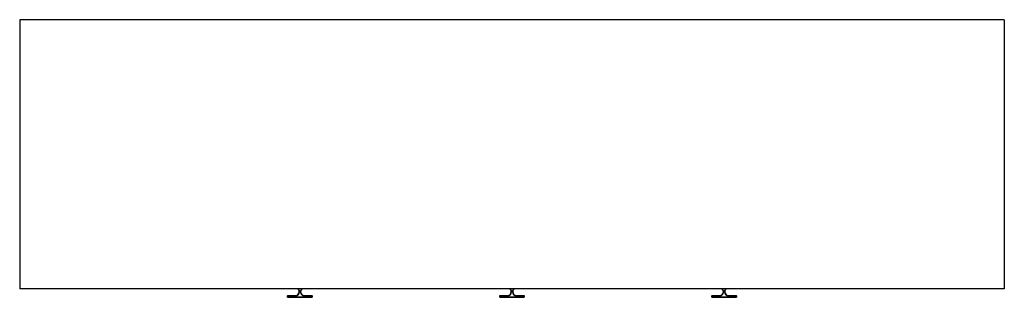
# Paper-space layout '_Top' of a CAD drawing. Header units: millimetres. Extents: x -1005 to 1005, y -44 to 523.
import ezdxf

# ---------------------------------------------------------------- set-up
doc = ezdxf.new("R2010")
doc.units = ezdxf.units.MM

psp = doc.layouts.new('_Top')

# ---------------------------------------------------------------- linework, layer by layer
at = {"color": 7, "linetype": 'Continuous', "lineweight": 25}
for p, q in [((1005, 523), (-1005, 523)), ((-1005, 523), (-1005, -27)), ((1005, 523), (1005, -27)), ((1005, -27), (-1005, -27)), ((-434, -32.5), (-434.5, -32.5)), ((-432, -32.5), (-431.5, -32.5)), ((-1, -32.5), (-1.5, -32.5)), ((1, -32.5), (1.5, -32.5)), ((432, -32.5), (431.5, -32.5)), ((434, -32.5), (434.5, -32.5)), ((-458, -41), (-457.5, -40.5)), ((-442.5, -41), (-458, -41)), ((-458, -43.5), (-458, -41)), ((-458, -43.5), (-408, -43.5)), ((-457.5, -44), (-458, -43.5)), ((-457.5, -40.5), (-442.5, -40.5)), ((-408.5, -44), (-457.5, -44)), ((-456.5, -40.5), (-456.5, -44)), ((-442.5, -41), (-442.5, -40.5)), ((-423.5, -40.5), (-408.5, -40.5)), ((-423.5, -40.5), (-423.5, -41)), ((-408, -41), (-423.5, -41)), ((-409.5, -44), (-409.5, -40.5)), ((-408.5, -40.5), (-408, -41)), ((-408, -43.5), (-408.5, -44)), ((-408, -41), (-408, -43.5)), ((-25, -41), (-24.5, -40.5)), ((-9.5, -41), (-25, -41)), ((-25, -43.5), (-25, -41)), ((-24.5, -44), (-25, -43.5)), ((-25, -43.5), (25, -43.5)), ((-24.5, -40.5), (-9.5, -40.5)), ((24.5, -44), (-24.5, -44)), ((-23.5, -40.5), (-23.5, -44)), ((-9.5, -41), (-9.5, -40.5)), ((9.5, -40.5), (24.5, -40.5)), ((9.5, -40.5), (9.5, -41)), ((25, -41), (9.5, -41)), ((23.5, -44), (23.5, -40.5)), ((24.5, -40.5), (25, -41)), ((25, -43.5), (24.5, -44)), ((25, -41), (25, -43.5)), ((408, -41), (408.5, -40.5)), ((423.5, -41), (408, -41)), ((408, -43.5), (408, -41)), ((408, -43.5), (458, -43.5)), ((408.5, -44), (408, -43.5)), ((408.5, -40.5), (423.5, -40.5)), ((457.5, -44), (408.5, -44)), ((409.5, -40.5), (409.5, -44)), ((423.5, -41), (423.5, -40.5)), ((442.5, -40.5), (457.5, -40.5)), ((442.5, -40.5), (442.5, -41)), ((458, -41), (442.5, -41)), ((456.5, -44), (456.5, -40.5)), ((457.5, -40.5), (458, -41)), ((458, -43.5), (457.5, -44)), ((458, -41), (458, -43.5))]:
    psp.add_line(p, q, dxfattribs=at)
for centre, radius, start, end in [((-442.5, -32.5), 8.5, 270, 40.3202), ((-442.5, -32.5), 8, 270, 43.4325), ((-423.5, -32.5), 8.5, 139.6798, 270), ((-423.5, -32.5), 8, 136.5675, 270), ((-9.5, -32.5), 8.5, 270, 40.3202), ((-9.5, -32.5), 8, 270, 43.4325), ((9.5, -32.5), 8.5, 139.6798, 270), ((9.5, -32.5), 8, 136.5675, 270), ((423.5, -32.5), 8.5, 270, 40.3202), ((423.5, -32.5), 8, 270, 43.4325), ((442.5, -32.5), 8.5, 139.6798, 270), ((442.5, -32.5), 8, 136.5675, 270)]:
    psp.add_arc(centre, radius, start, end, dxfattribs=at)

doc.saveas('drawing.dxf')
